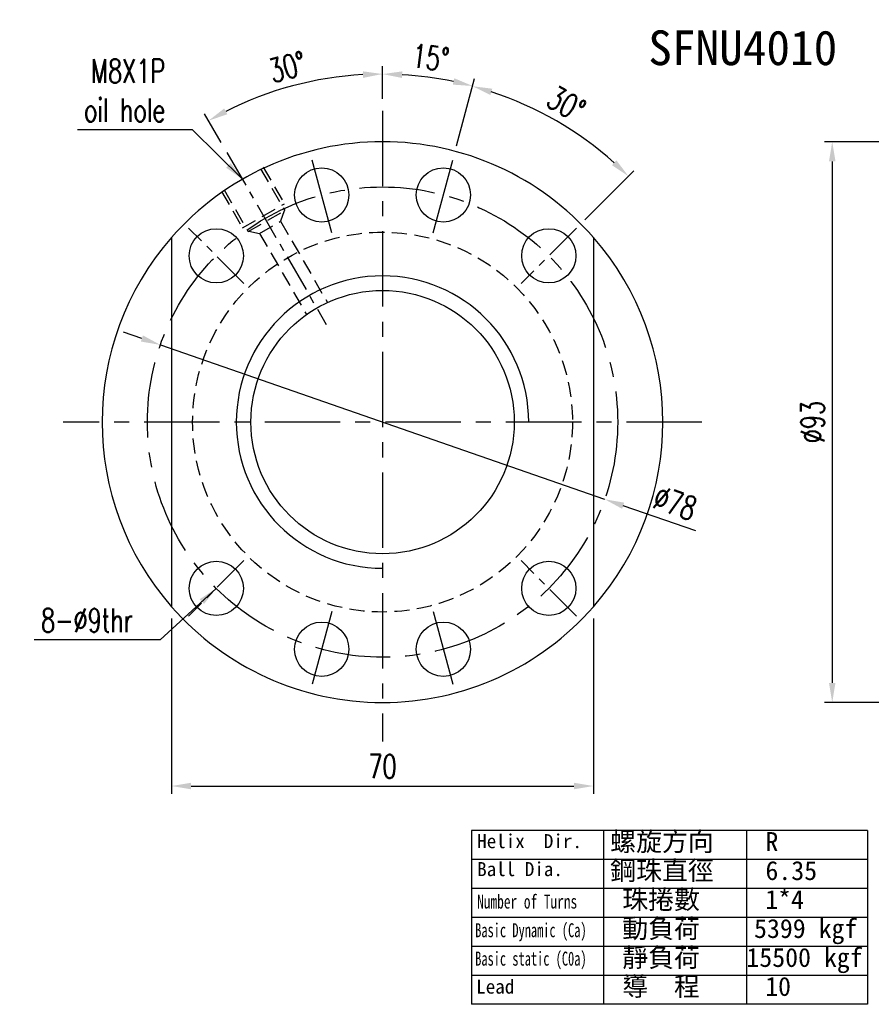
# Model space of a CAD drawing. Extents: x -262 to 1069, y 53 to 216.
# Tile 1 of 55: x 815 to 956, y 53 to 216. Entities that reach past the tile are written whole.
import ezdxf
from ezdxf.enums import TextEntityAlignment as Align

# ---------------------------------------------------------------- set-up
doc = ezdxf.new("R2010")
doc.units = 0
doc.header["$MEASUREMENT"] = 0
doc.header["$PDMODE"] = 1
doc.linetypes.add('CENTER', pattern=[2, 1.25, -0.25, 0.25, -0.25])
doc.linetypes.add('DASHED', pattern=[0.75, 0.5, -0.25])
doc.layers.get('DEFPOINTS').update_dxf_attribs({"linetype": 'CONTINUOUS'})
for name, color, linetype in [('CHA', 2, 'CONTINUOUS'), ('CL', 1, 'CENTER'), ('DIM', 4, 'CONTINUOUS'), ('HID', 2, 'DASHED'), ('OUT', 3, 'CONTINUOUS')]:
    doc.layers.add(name, color=color, linetype=linetype)
doc.styles.add('CHN', font='SIMPLEX.shx', dxfattribs={"width": 0.7, "bigfont": 'CHINESET.shx'})
doc.styles.add('DIM-7', font='SIMPLEX.shx', dxfattribs={"width": 0.7, "bigfont": 'chineset.shx'})
doc.styles.add('T', font='kaiu.ttf')
doc.dimstyles.get("Standard").update_dxf_attribs({"dimscale": 1.2, "dimtxt": 4, "dimasz": 3, "dimexe": 1, "dimexo": 0.5, "dimgap": 1, "dimtad": 1, "dimdsep": 46, "dimtxsty": 'CHN', "dimcen": 0.09, "dimclrd": 256, "dimclre": 256, "dimclrt": 256, "dimadec": 0, "dimazin": 0, "dimtp": 1, "dimtm": 1, "dimtfac": 0.6, "dimtix": 1, "dimtmove": 2, "dimatfit": 3, "dimfxl": 1, "dimtvp": 0.85, "dimtolj": 1, "dimarcsym": 0})

# ---------------------------------------------------------------- blocks, each defined once
blk = doc.blocks.new('*D14')
at = {"layer": 'DEFPOINTS', "color": 0, "transparency": 16777216}
for p in [(884.9, 206.33), (874.87, 201.14), (886.65, 193.44), (883.29, 180.88), (874.87, 96.52)]:
    blk.add_point(p, dxfattribs=at)
at = {"layer": 'DIM', "color": 0, "lineweight": -2, "transparency": 16777216}
for p, q in [((874.87, 203.09), (874.87, 208.51)), ((887.16, 195.32), (890.15, 206.49))]:
    blk.add_line(p, q, dxfattribs=at)
blk.add_arc((874.87, 149.49), 57.71, 78.2268, 86.7732, dxfattribs=at)
at = {"layer": 'DIM', "color": 0, "transparency": 16777216}
for points in [[(878.11, 206.57), (878.14, 207.66), (874.87, 207.21)], [(886.78, 206.52), (886.53, 205.46), (889.81, 205.24)]]:
    blk.add_solid(points, dxfattribs=at)
at = {"layer": 'DIM', "color": 0, "transparency": 16777216, "insert": (882.83, 209.93), "char_height": 3.9, "attachment_point": 5, "rotation": 352.5, "style": 'DIM-7'}
blk.add_mtext('\\A1;15°', dxfattribs=at)
blk = doc.blocks.new('*D15')
at = {"layer": 'DEFPOINTS', "color": 0, "transparency": 16777216}
for p in [(907.96, 196.74), (886.65, 193.44), (907.05, 181.66), (883.29, 180.88), (897.86, 172.47)]:
    blk.add_point(p, dxfattribs=at)
at = {"layer": 'DIM', "color": 0, "lineweight": -2, "transparency": 16777216}
for p, q in [((887.16, 195.32), (890.14, 206.46)), ((908.43, 183.04), (916.58, 191.19))]:
    blk.add_line(p, q, dxfattribs=at)
blk.add_arc((874.87, 149.49), 57.68, 48.2291, 71.7709, dxfattribs=at)
at = {"layer": 'DIM', "color": 0, "transparency": 16777216}
for points in [[(892.76, 203.75), (893.07, 204.79), (889.8, 205.2)], [(913.67, 192.9), (912.92, 192.11), (915.66, 190.27)]]:
    blk.add_solid(points, dxfattribs=at)
at = {"layer": 'DIM', "color": 0, "transparency": 16777216, "insert": (905.34, 202.25), "char_height": 3.9, "attachment_point": 5, "rotation": 330, "style": 'DIM-7'}
blk.add_mtext('\\A1;30°', dxfattribs=at)
blk = doc.blocks.new('*D16')
at = {"layer": 'DEFPOINTS', "color": 0, "transparency": 16777216}
for p in [(864.85, 206.34), (874.87, 201.14), (849.06, 194.2), (865.52, 165.69), (874.87, 96.52)]:
    blk.add_point(p, dxfattribs=at)
at = {"layer": 'DIM', "color": 0, "lineweight": -2, "transparency": 16777216}
for p, q in [((874.87, 203.09), (874.87, 208.52)), ((848.09, 195.89), (845.36, 200.61))]:
    blk.add_line(p, q, dxfattribs=at)
blk.add_arc((874.87, 149.49), 57.73, 93.2262, 116.7738, dxfattribs=at)
at = {"layer": 'DIM', "color": 0, "transparency": 16777216}
for points in [[(871.61, 207.67), (871.64, 206.58), (874.87, 207.22)], [(849.13, 200.55), (848.61, 201.5), (846.01, 199.48)]]:
    blk.add_solid(points, dxfattribs=at)
at = {"layer": 'DIM', "color": 0, "transparency": 16777216, "insert": (859.09, 208.39), "char_height": 3.9, "attachment_point": 5, "rotation": 15, "style": 'DIM-7'}
blk.add_mtext('\\A1;30°', dxfattribs=at)
blk = doc.blocks.new('*D17')
at = {"layer": 'DEFPOINTS', "color": 0, "transparency": 16777216}
for p in [(839.87, 118.88), (909.87, 118.88), (909.87, 89.13)]:
    blk.add_point(p, dxfattribs=at)
at = {"layer": 'DIM', "color": 0, "lineweight": -2, "transparency": 16777216}
for p, q in [((839.87, 116.93), (839.87, 87.83)), ((909.87, 116.93), (909.87, 87.83)), ((843.12, 89.13), (906.62, 89.13))]:
    blk.add_line(p, q, dxfattribs=at)
at = {"layer": 'DIM', "color": 0, "transparency": 16777216}
for points in [[(843.12, 89.67), (843.12, 88.59), (839.87, 89.13)], [(906.62, 89.67), (906.62, 88.59), (909.87, 89.13)]]:
    blk.add_solid(points, dxfattribs=at)
at = {"layer": 'DIM', "color": 0, "transparency": 16777216, "insert": (874.87, 92.38), "char_height": 3.9, "attachment_point": 5, "style": 'DIM-7'}
blk.add_mtext('\\A1;70', dxfattribs=at)
blk = doc.blocks.new('*D20')
at = {"layer": 'DEFPOINTS', "color": 0, "transparency": 16777216}
for p in [(964.31, 195.99), (949.46, 102.99), (964.31, 102.99)]:
    blk.add_point(p, dxfattribs=at)
at = {"layer": 'DIM', "color": 0, "lineweight": -2, "transparency": 16777216}
for p, q in [((962.36, 195.99), (948.16, 195.99)), ((949.46, 192.74), (949.46, 106.24)), ((962.36, 102.99), (948.16, 102.99))]:
    blk.add_line(p, q, dxfattribs=at)
at = {"layer": 'DIM', "color": 0, "transparency": 16777216}
for points in [[(948.92, 192.74), (950, 192.74), (949.46, 195.99)], [(948.92, 106.24), (950, 106.24), (949.46, 102.99)]]:
    blk.add_solid(points, dxfattribs=at)
at = {"layer": 'DIM', "color": 0, "transparency": 16777216, "insert": (946.21, 149.49), "char_height": 3.9, "attachment_point": 5, "rotation": 90, "style": 'DIM-7'}
blk.add_mtext('\\A1;%%C93', dxfattribs=at)
blk = doc.blocks.new('*D21')
at = {"layer": 'DEFPOINTS', "color": 0, "transparency": 16777216}
for p in [(838.04, 162.29), (911.71, 136.69)]:
    blk.add_point(p, dxfattribs=at)
at = {"layer": 'DIM', "color": 0, "lineweight": -2, "transparency": 16777216}
for p, q in [((834.97, 163.36), (831.9, 164.43)), ((838.04, 162.29), (911.71, 136.69)), ((926.82, 131.44), (914.78, 135.62))]:
    blk.add_line(p, q, dxfattribs=at)
at = {"layer": 'DIM', "color": 0, "transparency": 16777216}
for points in [[(835.14, 163.87), (834.79, 162.85), (838.04, 162.29)], [(914.96, 136.13), (914.61, 135.11), (911.71, 136.69)]]:
    blk.add_solid(points, dxfattribs=at)
at = {"layer": 'DIM', "color": 0, "transparency": 16777216, "insert": (923.4, 136.07), "char_height": 3.9, "attachment_point": 5, "rotation": 340.8353, "style": 'DIM-7'}
blk.add_mtext('\\A1;∅78', dxfattribs=at)

msp = doc.modelspace()

# ---------------------------------------------------------------- linework, layer by layer
at = {"layer": 'CL', "color": 7, "ltscale": 10}
for p, q in [((874.875, 201.143), (874.875, 96.517)), ((866.463, 180.884), (863.098, 193.441)), ((883.286, 180.884), (886.651, 193.441)), ((927.849, 149.491), (821.9, 149.491)), ((866.463, 118.098), (863.098, 105.541)), ((883.286, 118.098), (886.651, 105.541))]:
    msp.add_line(p, q, dxfattribs=at)
at = {"layer": 'CL', "color": 7, "ltscale": 5}
for p, q in [((849.064, 194.196), (865.523, 165.689)), ((851.894, 172.472), (842.701, 181.664)), ((907.048, 181.664), (897.856, 172.472)), ((851.894, 126.51), (842.701, 117.318)), ((907.048, 117.318), (897.856, 126.51))]:
    msp.add_line(p, q, dxfattribs=at)
at = {"layer": 'CL', "color": 7, "ltscale": 10}
msp.add_circle((874.875, 149.491), 39, dxfattribs=at)
at = {"layer": 'DIM', "color": 0}
for p, q in [((955.325, 81.746), (889.618, 81.746)), ((889.618, 81.746), (889.618, 52.923)), ((911.52, 81.746), (911.52, 52.923)), ((935.222, 81.746), (935.222, 52.923)), ((955.325, 81.746), (955.325, 52.923)), ((955.325, 76.942), (889.618, 76.942)), ((955.325, 72.138), (889.618, 72.138)), ((955.325, 67.334), (889.618, 67.334)), ((955.325, 62.53), (889.618, 62.53)), ((955.325, 57.726), (889.618, 57.726)), ((955.325, 52.923), (889.618, 52.923))]:
    msp.add_line(p, q, dxfattribs=at)
at = {"layer": 'DIM', "color": 7}
for start, end in [(138.82378, 221.17622), (318.82378, 41.17622)]:
    msp.add_arc((874.875, 149.491), 46.5, start, end, dxfattribs=at)
at = {"layer": 'DIM', "color": 7, "ltscale": 5}
msp.add_arc((874.875, 149.491), 24.25, 0, 270, dxfattribs=at)
at = {"layer": 'HID', "color": 7, "ltscale": 5}
for p, q in [((854.656, 191.511), (858.656, 184.583)), ((855.089, 191.761), (858.589, 185.699)), ((848.594, 188.011), (852.594, 181.083)), ((848.161, 187.761), (851.661, 181.699)), ((851.661, 181.699), (858.589, 185.699)), ((852.594, 181.083), (858.656, 184.583)), ((858.569, 184.533), (857.957, 182.794)), ((854.493, 180.794), (857.957, 182.794)), ((857.957, 182.794), (865.733, 169.326)), ((852.68, 181.133), (854.493, 180.794)), ((854.493, 180.794), (862.269, 167.326))]:
    msp.add_line(p, q, dxfattribs=at)
msp.add_circle((874.875, 149.491), 31.5, dxfattribs=at)
at = {"layer": 'OUT', "color": 7, "ltscale": 10}
for p, q in [((839.875, 180.106), (839.875, 118.877)), ((909.875, 180.106), (909.875, 118.877))]:
    msp.add_line(p, q, dxfattribs=at)
at = {"layer": 'OUT', "color": 7}
for centre in [(864.781, 187.162), (884.969, 187.162), (847.298, 177.068), (902.452, 177.068), (847.298, 121.914), (902.452, 121.914), (864.781, 111.82), (884.969, 111.82)]:
    msp.add_circle(centre, 4.5, dxfattribs=at)
at = {"layer": 'OUT', "color": 7, "ltscale": 5}
msp.add_circle((874.875, 149.491), 21.84, dxfattribs=at)
at = {"layer": 'OUT', "color": 7}
for start, end in [(41.17622, 138.82378), (221.17622, 318.82378)]:
    msp.add_arc((874.875, 149.491), 46.5, start, end, dxfattribs=at)

# ---------------------------------------------------------------- texts
at = {"layer": 'CHA', "color": 0, "style": 'T'}
msp.add_text('SFNU4010', height=5.76, dxfattribs=at).set_placement((934.624, 211.578), align=Align.MIDDLE)
at = {"layer": 'DIM', "color": 0, "style": 'T'}
for s, height, p in [('螺旋方向', 3.15, (912.633, 78.336)), ('Helix  Dir.', 2.32243, (890.572, 78.823)), ('R', 3.15, (938.383, 78.336)), ('鋼珠直徑', 3.15, (912.633, 73.532)), ('Ball Dia.', 2.3224, (890.572, 74.185)), ('6.35', 3.15, (938.383, 73.532)), ('珠捲數', 3.15, (914.633, 68.728)), ('1*4', 3.15, (938.335, 68.728)), ('動負荷', 3.15, (914.633, 63.924)), ('5399 kgf', 3.15, (936.489, 63.924)), ('靜負荷', 3.15, (914.633, 59.12)), ('15500 kgf', 3.15, (935.222, 59.12)), ('Lead', 2.3224, (890.406, 54.696)), ('導  程', 3.15, (914.633, 54.316)), ('10', 3.15, (938.335, 54.316))]:
    msp.add_text(s, height=height, dxfattribs=at).set_placement(p)
for s, width, p in [('Number of Turns', 0.7, (890.572, 68.799)), ('Basic Dynamic (Ca)', 0.65, (890.24, 64.053)), ('Basic static (C0a)', 0.65, (890.24, 59.337))]:
    msp.add_text(s, height=2.32243, dxfattribs=dict(at, width=width)).set_placement(p)
at = {"layer": 'DIM', "color": 7, "char_height": 3.9, "attachment_point": 9, "style": 'DIM-7'}
for s, insert in [('\\A1;M8X1P\\Poil hole', (838.827, 199.273)), ('8-%%C9thr', (833.449, 114.663))]:
    msp.add_mtext(s, dxfattribs=dict(at, insert=insert))

# ---------------------------------------------------------------- dimensions: what is measured, and where the dimension line sits
at = {"layer": 'DIM', "color": 7}
for base, line1, line2, picture, middle in [((884.897, 206.329), ((874.875, 201.143), (874.875, 96.517)), ((883.286, 180.884), (886.651, 193.441)), '*D14', (882.832, 209.934)), ((864.851, 206.34), ((849.064, 194.196), (865.523, 165.689)), ((874.875, 201.143), (874.875, 96.517)), '*D16', (859.093, 208.389)), ((907.956, 196.736), ((907.048, 181.664), (897.856, 172.472)), ((883.286, 180.884), (886.651, 193.441)), '*D15', (905.337, 202.254))]:
    dim = msp.add_angular_dim_2l(base=base, line1=line1, line2=line2, dimstyle='STANDARD', override={"dimscale": 1.3, "dimtxt": 3, "dimasz": 2.5, "dimexo": 1.5, "dimlfac": 0.5, "dimtxsty": 'DIM-7', "dimclrd": 0, "dimclre": 0, "dimclrt": 0, "dimtvp": 0.971429}, dxfattribs=at)
    dim.commit()
    dim.dimension.update_dxf_attribs({"geometry": picture, "text_midpoint": middle})
dim = msp.add_linear_dim(base=(949.457, 102.991), p1=(964.309, 195.991), p2=(964.309, 102.991), angle=90, text='%%C<>', dimstyle='STANDARD', override={"dimscale": 1.3, "dimtxt": 3, "dimasz": 2.5, "dimexo": 1.5, "dimtxsty": 'DIM-7', "dimclrd": 0, "dimclre": 0, "dimclrt": 0, "dimtvp": 0.971429}, dxfattribs=at)
dim.commit()
dim.dimension.update_dxf_attribs({"geometry": '*D20', "text_midpoint": (946.207, 149.491)})
dim = msp.add_diameter_dim_2p(p1=(838.036, 162.294), p2=(911.713, 136.688), dimstyle='STANDARD', override={"dimscale": 1.3, "dimtxt": 3, "dimasz": 2.5, "dimexo": 1.5, "dimtxsty": 'DIM-7', "dimclrd": 0, "dimclre": 4, "dimclrt": 0, "dimtvp": 0.971429}, dxfattribs=at)
dim.commit()
dim.dimension.update_dxf_attribs({"geometry": '*D21', "text_midpoint": (923.402, 136.066)})
dim = msp.add_linear_dim(base=(909.875, 89.128), p1=(839.875, 118.877), p2=(909.875, 118.877), dimstyle='STANDARD', override={"dimscale": 1.3, "dimtxt": 3, "dimasz": 2.5, "dimexo": 1.5, "dimtxsty": 'DIM-7', "dimclrd": 0, "dimclre": 0, "dimclrt": 0, "dimtvp": 0.971429}, dxfattribs=at)
dim.commit()
dim.dimension.update_dxf_attribs({"geometry": '*D17', "text_midpoint": (874.875, 92.378)})

# ---------------------------------------------------------------- leaders
at = {"layer": 'DIM', "color": 7, "annotation_type": 0, "has_hookline": 1, "hookline_direction": 1}
for points, text_width in [([(851.625, 189.761), (843.377, 197.973), (840.127, 197.973)], 14.56), ([(847.298, 121.914), (837.999, 113.363), (834.749, 113.363)], 16.38)]:
    msp.add_leader(points, dimstyle='STANDARD', override={"dimscale": 1.3, "dimtxt": 3, "dimasz": 2.5, "dimexo": 1.5, "dimgap": 1, "dimtad": 1, "dimtxsty": 'DIM-7', "dimclrd": 0, "dimclre": 4, "dimclrt": 4, "dimtvp": 0.971429}, dxfattribs=dict(at, text_width=text_width))

doc.saveas('drawing.dxf')
